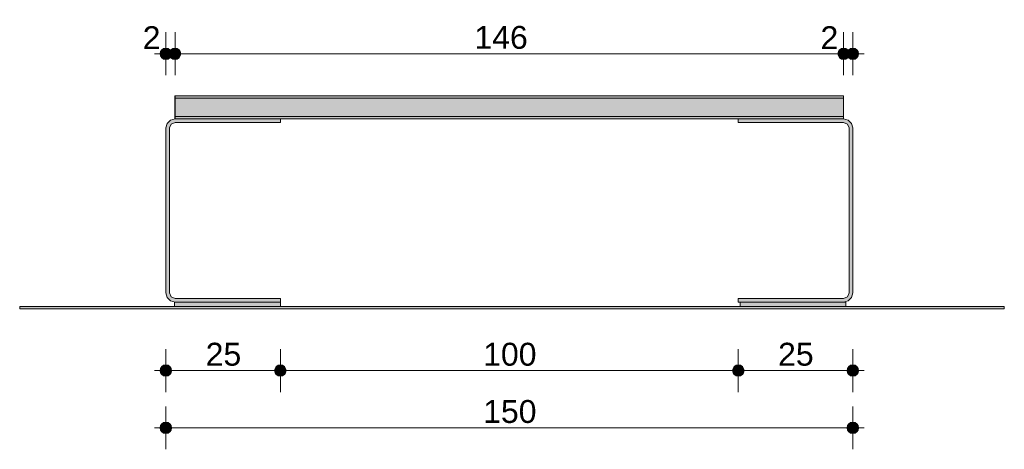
# Model space of a CAD drawing. Header units: millimetres. Extents: x -273377 to 1406710, y -593813 to 246291.
# Tile 2 of 3: x 1394199 to 1396349, y -593813 to -592875. Entities that reach past the tile are written whole.
import ezdxf

# ---------------------------------------------------------------- set-up
doc = ezdxf.new("R2010")
doc.units = ezdxf.units.MM
doc.header["$MEASUREMENT"] = 0
for name, color, linetype in [('Konstrukcja - Belki', 7, 'Continuous'), ('Sytuacja - Teren', 7, 'Continuous'), ('Wymiarowanie - Ogólne', 7, 'Continuous')]:
    doc.layers.add(name, color=color, linetype=linetype)
for name, color, linetype, lineweight in [('Konstrukcja - Belki_Nr_pióra__1', 7, 'Continuous', 13), ('Sytuacja - Teren_Nr_pióra__1', 7, 'Continuous', 13), ('Wymiarowanie - Ogólne_Nr_pióra__46', 5, 'Continuous', 15)]:
    doc.layers.add(name, color=color, linetype=linetype, lineweight=lineweight)
doc.layers.add('Wymiarowanie - Ogólne_Nr_pióra__45', color=7, linetype='Continuous', lineweight=15, true_color=0x40a5ff)
doc.layers.add('Wymiarowanie - Ogólne_Nr_pióra__85', color=7, linetype='Continuous', lineweight=13, true_color=0x80c2ff)
doc.styles.add('STYL_AUTOMATYCZNY_1', font='arial.ttf')
doc.dimstyles.new('STYL_AUTOMATYCZNY__1', dxfattribs={"dimtxt": 50, "dimasz": 47.5, "dimexe": 0.18, "dimexo": 0.0625, "dimgap": 0, "dimtad": 1, "dimtih": 1, "dimtoh": 1, "dimdec": 0, "dimlfac": 0.1, "dimzin": 0, "dimdsep": 46, "dimtxsty": 'STYL_AUTOMATYCZNY_1', "dimblk": 'ARROWHEAD_11', "dimblk1": 'ARROWHEAD_11', "dimblk2": 'ARROWHEAD_11', "dimcen": 0.09, "dimse1": 1, "dimse2": 1, "dimclrd": 256, "dimclre": 256, "dimclrt": 5, "dimazin": 0, "dimtfac": 1, "dimtdec": 4, "dimtmove": 0, "dimatfit": 3, "dimfxl": 1, "dimtolj": 1, "dimtzin": 0, "dimarcsym": 0})

# ---------------------------------------------------------------- blocks, each defined once
blk = doc.blocks.new('ElemPrzekroju_3_2', base_point=(1323875.6, -593491.6))
at = {"layer": 'Konstrukcja - Belki', "linetype": 'Continuous', "lineweight": 0, "true_color": 0x000000}
blk.add_hatch(color=18, dxfattribs=at).paths.add_polyline_path([(1394518.2, -593111.6), (1394518.2, -593471.6), (1394520.9, -593481.6), (1394528.2, -593488.9), (1394538.2, -593491.6), (1394768.2, -593491.6), (1394768.2, -593483.6), (1394538.2, -593483.6), (1394529.7, -593480.1), (1394526.2, -593471.6), (1394526.2, -593111.6), (1394529.7, -593103.1), (1394538.2, -593099.6), (1394768.2, -593099.6), (1394768.2, -593091.6), (1394538.2, -593091.6), (1394528.2, -593094.3), (1394520.9, -593101.6)])
at = {"layer": 'Konstrukcja - Belki_Nr_pióra__1', "color": 7, "linetype": 'Continuous', "lineweight": 13}
for p, q in [((1394520.9, -593101.6), (1394528.2, -593094.3)), ((1394528.2, -593094.3), (1394538.2, -593091.6)), ((1394538.2, -593091.6), (1394768.2, -593091.6)), ((1394768.2, -593091.6), (1394768.2, -593099.6)), ((1394518.2, -593111.6), (1394520.9, -593101.6)), ((1394518.2, -593471.6), (1394518.2, -593111.6)), ((1394529.7, -593103.1), (1394526.2, -593111.6)), ((1394526.2, -593111.6), (1394526.2, -593471.6)), ((1394538.2, -593099.6), (1394529.7, -593103.1)), ((1394768.2, -593099.6), (1394538.2, -593099.6)), ((1394520.9, -593481.6), (1394518.2, -593471.6)), ((1394528.2, -593488.9), (1394520.9, -593481.6)), ((1394526.2, -593471.6), (1394529.7, -593480.1)), ((1394529.7, -593480.1), (1394538.2, -593483.6)), ((1394538.2, -593483.6), (1394768.2, -593483.6)), ((1394768.2, -593483.6), (1394768.2, -593491.6)), ((1394538.2, -593491.6), (1394528.2, -593488.9)), ((1394768.2, -593491.6), (1394768.2, -593491.6))]:
    blk.add_line(p, q, dxfattribs=at)
blk = doc.blocks.new('ElemPrzekroju_4_2', base_point=(1323875.6, -593491.6))
at = {"layer": 'Konstrukcja - Belki', "linetype": 'Continuous', "lineweight": 0, "true_color": 0x000000}
blk.add_hatch(color=18, dxfattribs=at).paths.add_polyline_path([(1396018.2, -593471.6), (1396018.2, -593111.6), (1396015.5, -593101.6), (1396008.2, -593094.3), (1395998.2, -593091.6), (1395768.2, -593091.6), (1395768.2, -593099.6), (1395998.2, -593099.6), (1396006.7, -593103.1), (1396010.2, -593111.6), (1396010.2, -593471.6), (1396006.7, -593480.1), (1395998.2, -593483.6), (1395768.2, -593483.6), (1395768.2, -593491.6), (1395998.2, -593491.6), (1396008.2, -593488.9), (1396015.5, -593481.6)])
at = {"layer": 'Konstrukcja - Belki_Nr_pióra__1', "color": 7, "linetype": 'Continuous', "lineweight": 13}
for p, q in [((1395768.2, -593099.6), (1395768.2, -593091.6)), ((1395768.2, -593091.6), (1395998.2, -593091.6)), ((1395998.2, -593091.6), (1396008.2, -593094.3)), ((1396008.2, -593094.3), (1396015.5, -593101.6)), ((1395998.2, -593099.6), (1395768.2, -593099.6)), ((1396006.7, -593103.1), (1395998.2, -593099.6)), ((1396010.2, -593111.6), (1396006.7, -593103.1)), ((1396010.2, -593471.6), (1396010.2, -593111.6)), ((1396015.5, -593101.6), (1396018.2, -593111.6)), ((1396018.2, -593111.6), (1396018.2, -593471.6)), ((1395768.2, -593491.6), (1395768.2, -593483.6)), ((1395768.2, -593483.6), (1395998.2, -593483.6)), ((1395998.2, -593483.6), (1396006.7, -593480.1)), ((1396006.7, -593480.1), (1396010.2, -593471.6)), ((1396015.5, -593481.6), (1396008.2, -593488.9)), ((1396018.2, -593471.6), (1396015.5, -593481.6)), ((1395772.2, -593491.6), (1395768.2, -593491.6)), ((1396008.2, -593488.9), (1395998.2, -593491.6))]:
    blk.add_line(p, q, dxfattribs=at)
blk = doc.blocks.new('ElemPrzekroju_5_2', base_point=(1323875.6, -593491.6))
at = {"layer": 'Sytuacja - Teren', "linetype": 'Continuous', "lineweight": 0, "true_color": 0x000000}
blk.add_hatch(color=18, dxfattribs=at).paths.add_polyline_path([(1396349, -593501.6), (1394199, -593501.6), (1394199, -593506.6), (1396349, -593506.6)])
at = {"layer": 'Sytuacja - Teren_Nr_pióra__1', "color": 7, "linetype": 'Continuous', "lineweight": 13}
for p, q in [((1394199, -593501.6), (1396349, -593501.6)), ((1394199, -593501.6), (1394199, -593506.6)), ((1394199, -593506.6), (1396349, -593506.6)), ((1396349, -593501.6), (1396349, -593506.6))]:
    blk.add_line(p, q, dxfattribs=at)
blk = doc.blocks.new('ElemPrzekroju_8_2', base_point=(1323875.6, -593491.6))
at = {"layer": 'Konstrukcja - Belki', "linetype": 'Continuous', "lineweight": 0, "true_color": 0x000000}
for points in [[(1394537.6, -593043), (1394538.2, -593043), (1394538.2, -593041.6), (1394537.6, -593041.6)], [(1394537.6, -593046.6), (1394538.2, -593046.6), (1394538.2, -593043), (1394537.6, -593043)], [(1394537.6, -593086.6), (1394538.2, -593086.6), (1394538.2, -593046.6), (1394537.6, -593046.6)], [(1394537.6, -593065.3), (1394537.6, -593086.6), (1394538.2, -593086.6), (1394538.2, -593065.3)], [(1394537.6, -593090.1), (1394538.2, -593090.1), (1394538.2, -593086.6), (1394537.6, -593086.6)], [(1394537.6, -593090.1), (1394538.2, -593090.1), (1394538.2, -593086.6), (1394537.6, -593086.6)], [(1394537.6, -593091.6), (1394538.2, -593091.6), (1394538.2, -593090.1), (1394537.6, -593090.1)], [(1394537.6, -593091.6), (1394538.2, -593091.6), (1394538.2, -593090.1), (1394537.6, -593090.1)]]:
    blk.add_hatch(color=18, dxfattribs=at).paths.add_polyline_path(points)
at = {"layer": 'Konstrukcja - Belki_Nr_pióra__1', "color": 7, "linetype": 'Continuous', "lineweight": 13}
for p, q in [((1394537.6, -593043), (1394537.6, -593041.6)), ((1394538.2, -593041.6), (1394537.6, -593041.6)), ((1394537.6, -593046.6), (1394537.6, -593043)), ((1394537.6, -593086.6), (1394537.6, -593046.6)), ((1394538.2, -593046.6), (1394537.6, -593046.6)), ((1394537.6, -593090.1), (1394537.6, -593086.6)), ((1394538.2, -593086.6), (1394537.6, -593086.6)), ((1394537.6, -593091.6), (1394537.6, -593090.1)), ((1394538.2, -593091.6), (1394537.6, -593091.6))]:
    blk.add_line(p, q, dxfattribs=at)
blk = doc.blocks.new('ElemPrzekroju_9_2', base_point=(1323875.6, -593491.6))
at = {"layer": 'Konstrukcja - Belki', "linetype": 'Continuous', "lineweight": 0, "true_color": 0x000000}
for points in [[(1395998.2, -593043), (1395998.2, -593041.6), (1394538.2, -593041.6), (1394538.2, -593043)], [(1395998.2, -593046.6), (1395998.2, -593043), (1394538.2, -593043), (1394538.2, -593046.6)], [(1395998.2, -593086.6), (1395998.2, -593046.6), (1394538.2, -593046.6), (1394538.2, -593086.6)], [(1395998.2, -593090.1), (1395998.2, -593086.6), (1394538.2, -593086.6), (1394538.2, -593090.1)], [(1395998.2, -593091.6), (1395998.2, -593090.1), (1394538.2, -593090.1), (1394538.2, -593091.6)], [(1395998.2, -593091.6), (1395998.2, -593090.1), (1394538.2, -593090.1), (1394538.2, -593091.6)]]:
    blk.add_hatch(color=18, dxfattribs=at).paths.add_polyline_path(points)
at = {"layer": 'Konstrukcja - Belki_Nr_pióra__1', "color": 7, "linetype": 'Continuous', "lineweight": 13}
for p, q in [((1394538.2, -593043), (1394538.2, -593041.6)), ((1395998.2, -593041.6), (1394538.2, -593041.6)), ((1394538.2, -593046.6), (1394538.2, -593043)), ((1394538.2, -593086.6), (1394538.2, -593046.6)), ((1395998.2, -593046.6), (1394538.2, -593046.6)), ((1395998.2, -593043), (1395998.2, -593041.6)), ((1395998.2, -593046.6), (1395998.2, -593043)), ((1395998.2, -593086.6), (1395998.2, -593046.6)), ((1394538.2, -593090.1), (1394538.2, -593086.6)), ((1395998.2, -593086.6), (1394538.2, -593086.6)), ((1394538.2, -593091.6), (1394538.2, -593090.1)), ((1394538.2, -593091.6), (1394538.2, -593091.6)), ((1395768.2, -593091.6), (1394768.2, -593091.6)), ((1395998.2, -593090.1), (1395998.2, -593086.6)), ((1395998.2, -593091.6), (1395998.2, -593090.1))]:
    blk.add_line(p, q, dxfattribs=at)
blk = doc.blocks.new('ElemPrzekroju_10_2', base_point=(1323875.6, -593491.6))
at = {"layer": 'Sytuacja - Teren', "linetype": 'Continuous', "lineweight": 0, "true_color": 0x000000}
blk.add_hatch(color=18, dxfattribs=at).paths.add_polyline_path([(1394537.2, -593501.6), (1394768.2, -593501.6), (1394768.2, -593491.6), (1394537.2, -593491.6)])
at = {"layer": 'Sytuacja - Teren_Nr_pióra__1', "color": 7, "linetype": 'Continuous', "lineweight": 13}
for p, q in [((1394537.2, -593491.6), (1394768.2, -593491.6)), ((1394537.2, -593501.6), (1394537.2, -593491.6)), ((1394768.2, -593501.6), (1394768.2, -593491.6))]:
    blk.add_line(p, q, dxfattribs=at)
blk = doc.blocks.new('ElemPrzekroju_11_2', base_point=(1323875.6, -593491.6))
at = {"layer": 'Sytuacja - Teren', "linetype": 'Continuous', "lineweight": 0, "true_color": 0x000000}
blk.add_hatch(color=18, dxfattribs=at).paths.add_polyline_path([(1395772.2, -593501.6), (1396003.2, -593501.6), (1396003.2, -593491.6), (1395772.2, -593491.6)])
at = {"layer": 'Sytuacja - Teren_Nr_pióra__1', "color": 7, "linetype": 'Continuous', "lineweight": 13}
for p, q in [((1395772.2, -593491.6), (1396003.2, -593491.6)), ((1395772.2, -593501.6), (1395772.2, -593491.6)), ((1396003.2, -593501.6), (1396003.2, -593491.6))]:
    blk.add_line(p, q, dxfattribs=at)
blk = doc.blocks.new('*D35', base_point=(1323875.6, -593491.6))
at = {"layer": 'Wymiarowanie - Ogólne_Nr_pióra__45', "linetype": 'Continuous', "lineweight": 15, "true_color": 0x40a5ff}
for points in [[(1394505.7, -593641.3), (1394506.6, -593646), (1394509.3, -593650.1), (1394513.4, -593652.8), (1394518.2, -593653.8), (1394523, -593652.8), (1394527, -593650.1), (1394529.7, -593646), (1394530.7, -593641.3), (1394529.7, -593636.5), (1394527, -593632.4), (1394523, -593629.7), (1394518.2, -593628.8), (1394513.4, -593629.7), (1394509.3, -593632.4), (1394506.6, -593636.5)], [(1394755.7, -593641.3), (1394756.7, -593646), (1394759.4, -593650.1), (1394763.4, -593652.8), (1394768.2, -593653.8), (1394773, -593652.8), (1394777, -593650.1), (1394779.7, -593646), (1394780.7, -593641.3), (1394779.7, -593636.5), (1394777, -593632.4), (1394773, -593629.7), (1394768.2, -593628.8), (1394763.4, -593629.7), (1394759.4, -593632.4), (1394756.7, -593636.5)]]:
    blk.add_hatch(color=161, dxfattribs=at).paths.add_polyline_path(points)
at = {"layer": 'Wymiarowanie - Ogólne_Nr_pióra__45', "color": 161, "linetype": 'Continuous', "lineweight": 15, "true_color": 0x40a5ff}
for centre in [(1394518.2, -593641.3), (1394768.2, -593641.3)]:
    blk.add_circle(centre, 12.5, dxfattribs=at)
at = {"layer": 'Wymiarowanie - Ogólne_Nr_pióra__85', "color": 151, "linetype": 'Continuous', "lineweight": 13, "true_color": 0x80c2ff}
for p, q in [((1394518.2, -593628.8), (1394518.2, -593594.4)), ((1394768.2, -593628.8), (1394768.2, -593594.4)), ((1394493.2, -593641.3), (1394505.7, -593641.3)), ((1394518.2, -593688.1), (1394518.2, -593653.8)), ((1394530.7, -593641.3), (1394755.7, -593641.3)), ((1394768.2, -593688.1), (1394768.2, -593653.8))]:
    blk.add_line(p, q, dxfattribs=at)
at = {"layer": 'Wymiarowanie - Ogólne_Nr_pióra__46', "color": 5, "lineweight": 15, "insert": (1394605.1, -593631.3), "char_height": 50, "attachment_point": 7, "style": 'STYL_AUTOMATYCZNY_1'}
blk.add_mtext('\\A1;{\\pql;\\fArial|b0|i0|c238|p0;\\W1.000000;25}', dxfattribs=at)
blk = doc.blocks.new('ARROWHEAD_11')
at = {"color": 0, "linetype": 'Continuous', "lineweight": 0}
blk.add_line((0, 0), (-1, 0), dxfattribs=at)
at = {"color": 0, "linetype": 'Continuous', "lineweight": 0, "const_width": 0.25, "flags": 128}
blk.add_lwpolyline([(-0.125, 0, 1), (0.125, 0, 1)], format="xyb", close=True, dxfattribs=at)
blk = doc.blocks.new('*D36', base_point=(1323875.6, -593491.6))
at = {"layer": 'Wymiarowanie - Ogólne_Nr_pióra__45', "linetype": 'Continuous', "lineweight": 15, "true_color": 0x40a5ff}
for points in [[(1394755.7, -593641.3), (1394756.7, -593646), (1394759.4, -593650.1), (1394763.4, -593652.8), (1394768.2, -593653.8), (1394773, -593652.8), (1394777, -593650.1), (1394779.7, -593646), (1394780.7, -593641.3), (1394779.7, -593636.5), (1394777, -593632.4), (1394773, -593629.7), (1394768.2, -593628.8), (1394763.4, -593629.7), (1394759.4, -593632.4), (1394756.7, -593636.5)], [(1395755.7, -593641.3), (1395756.6, -593646), (1395759.3, -593650.1), (1395763.4, -593652.8), (1395768.2, -593653.8), (1395773, -593652.8), (1395777, -593650.1), (1395779.7, -593646), (1395780.7, -593641.3), (1395779.7, -593636.5), (1395777, -593632.4), (1395773, -593629.7), (1395768.2, -593628.8), (1395763.4, -593629.7), (1395759.3, -593632.4), (1395756.6, -593636.5)]]:
    blk.add_hatch(color=161, dxfattribs=at).paths.add_polyline_path(points)
at = {"layer": 'Wymiarowanie - Ogólne_Nr_pióra__45', "color": 161, "linetype": 'Continuous', "lineweight": 15, "true_color": 0x40a5ff}
for centre in [(1394768.2, -593641.3), (1395768.2, -593641.3)]:
    blk.add_circle(centre, 12.5, dxfattribs=at)
at = {"layer": 'Wymiarowanie - Ogólne_Nr_pióra__85', "color": 151, "linetype": 'Continuous', "lineweight": 13, "true_color": 0x80c2ff}
for p, q in [((1394768.2, -593628.8), (1394768.2, -593594.4)), ((1395768.2, -593628.8), (1395768.2, -593594.4)), ((1394768.2, -593688.1), (1394768.2, -593653.8)), ((1394780.7, -593641.3), (1395755.7, -593641.3)), ((1395768.2, -593688.1), (1395768.2, -593653.8))]:
    blk.add_line(p, q, dxfattribs=at)
at = {"layer": 'Wymiarowanie - Ogólne_Nr_pióra__46', "color": 5, "lineweight": 15, "insert": (1395211, -593631.3), "char_height": 50, "attachment_point": 7, "style": 'STYL_AUTOMATYCZNY_1'}
blk.add_mtext('\\A1;{\\pql;\\fArial|b0|i0|c238|p0;\\W1.000000;100}', dxfattribs=at)
blk = doc.blocks.new('*D37', base_point=(1323875.6, -593491.6))
at = {"layer": 'Wymiarowanie - Ogólne_Nr_pióra__45', "linetype": 'Continuous', "lineweight": 15, "true_color": 0x40a5ff}
for points in [[(1395755.7, -593641.3), (1395756.6, -593646), (1395759.3, -593650.1), (1395763.4, -593652.8), (1395768.2, -593653.8), (1395773, -593652.8), (1395777, -593650.1), (1395779.7, -593646), (1395780.7, -593641.3), (1395779.7, -593636.5), (1395777, -593632.4), (1395773, -593629.7), (1395768.2, -593628.8), (1395763.4, -593629.7), (1395759.3, -593632.4), (1395756.6, -593636.5)], [(1396005.7, -593641.3), (1396006.6, -593646), (1396009.3, -593650.1), (1396013.4, -593652.8), (1396018.2, -593653.8), (1396023, -593652.8), (1396027, -593650.1), (1396029.7, -593646), (1396030.7, -593641.3), (1396029.7, -593636.5), (1396027, -593632.4), (1396023, -593629.7), (1396018.2, -593628.8), (1396013.4, -593629.7), (1396009.3, -593632.4), (1396006.6, -593636.5)]]:
    blk.add_hatch(color=161, dxfattribs=at).paths.add_polyline_path(points)
at = {"layer": 'Wymiarowanie - Ogólne_Nr_pióra__45', "color": 161, "linetype": 'Continuous', "lineweight": 15, "true_color": 0x40a5ff}
for centre in [(1395768.2, -593641.3), (1396018.2, -593641.3)]:
    blk.add_circle(centre, 12.5, dxfattribs=at)
at = {"layer": 'Wymiarowanie - Ogólne_Nr_pióra__85', "color": 151, "linetype": 'Continuous', "lineweight": 13, "true_color": 0x80c2ff}
for p, q in [((1395768.2, -593628.8), (1395768.2, -593594.4)), ((1396018.2, -593628.8), (1396018.2, -593594.4)), ((1395768.2, -593688.1), (1395768.2, -593653.8)), ((1395780.7, -593641.3), (1396005.7, -593641.3)), ((1396018.2, -593688.1), (1396018.2, -593653.8)), ((1396030.7, -593641.3), (1396043.2, -593641.3))]:
    blk.add_line(p, q, dxfattribs=at)
at = {"layer": 'Wymiarowanie - Ogólne_Nr_pióra__46', "color": 5, "lineweight": 15, "insert": (1395855, -593631.3), "char_height": 50, "attachment_point": 7, "style": 'STYL_AUTOMATYCZNY_1'}
blk.add_mtext('\\A1;{\\pql;\\fArial|b0|i0|c238|p0;\\W1.000000;25}', dxfattribs=at)
blk = doc.blocks.new('*D38', base_point=(1323875.6, -593491.6))
at = {"layer": 'Wymiarowanie - Ogólne_Nr_pióra__45', "linetype": 'Continuous', "lineweight": 15, "true_color": 0x40a5ff}
for points in [[(1394505.7, -593766.3), (1394506.6, -593771), (1394509.3, -593775.1), (1394513.4, -593777.8), (1394518.2, -593778.8), (1394523, -593777.8), (1394527, -593775.1), (1394529.7, -593771), (1394530.7, -593766.3), (1394529.7, -593761.5), (1394527, -593757.4), (1394523, -593754.7), (1394518.2, -593753.8), (1394513.4, -593754.7), (1394509.3, -593757.4), (1394506.6, -593761.5)], [(1396005.7, -593766.3), (1396006.6, -593771), (1396009.3, -593775.1), (1396013.4, -593777.8), (1396018.2, -593778.8), (1396023, -593777.8), (1396027, -593775.1), (1396029.7, -593771), (1396030.7, -593766.3), (1396029.7, -593761.5), (1396027, -593757.4), (1396023, -593754.7), (1396018.2, -593753.8), (1396013.4, -593754.7), (1396009.3, -593757.4), (1396006.6, -593761.5)]]:
    blk.add_hatch(color=161, dxfattribs=at).paths.add_polyline_path(points)
at = {"layer": 'Wymiarowanie - Ogólne_Nr_pióra__45', "color": 161, "linetype": 'Continuous', "lineweight": 15, "true_color": 0x40a5ff}
for centre in [(1394518.2, -593766.3), (1396018.2, -593766.3)]:
    blk.add_circle(centre, 12.5, dxfattribs=at)
at = {"layer": 'Wymiarowanie - Ogólne_Nr_pióra__85', "color": 151, "linetype": 'Continuous', "lineweight": 13, "true_color": 0x80c2ff}
for p, q in [((1394518.2, -593753.8), (1394518.2, -593719.4)), ((1396018.2, -593753.8), (1396018.2, -593719.4)), ((1394493.2, -593766.3), (1394505.7, -593766.3)), ((1394518.2, -593813.1), (1394518.2, -593778.8)), ((1394530.7, -593766.3), (1396005.7, -593766.3)), ((1396018.2, -593813.1), (1396018.2, -593778.8)), ((1396030.7, -593766.3), (1396043.2, -593766.3))]:
    blk.add_line(p, q, dxfattribs=at)
at = {"layer": 'Wymiarowanie - Ogólne_Nr_pióra__46', "color": 5, "lineweight": 15, "insert": (1395211, -593756.3), "char_height": 50, "attachment_point": 7, "style": 'STYL_AUTOMATYCZNY_1'}
blk.add_mtext('\\A1;{\\pql;\\fArial|b0|i0|c238|p0;\\W1.000000;150}', dxfattribs=at)
blk = doc.blocks.new('*D39', base_point=(1323875.6, -593491.6))
at = {"layer": 'Wymiarowanie - Ogólne_Nr_pióra__45', "linetype": 'Continuous', "lineweight": 15, "true_color": 0x40a5ff}
for points in [[(1394505.7, -592949.6), (1394506.7, -592954.4), (1394509.4, -592958.4), (1394513.4, -592961.1), (1394518.2, -592962.1), (1394523, -592961.1), (1394527, -592958.4), (1394529.7, -592954.4), (1394530.7, -592949.6), (1394529.7, -592944.8), (1394527, -592940.7), (1394523, -592938), (1394518.2, -592937.1), (1394513.4, -592938), (1394509.4, -592940.7), (1394506.7, -592944.8)], [(1394525.7, -592949.6), (1394526.6, -592954.4), (1394529.3, -592958.4), (1394533.4, -592961.1), (1394538.2, -592962.1), (1394543, -592961.1), (1394547, -592958.4), (1394549.7, -592954.4), (1394550.7, -592949.6), (1394549.7, -592944.8), (1394547, -592940.7), (1394543, -592938), (1394538.2, -592937.1), (1394533.4, -592938), (1394529.3, -592940.7), (1394526.6, -592944.8)]]:
    blk.add_hatch(color=161, dxfattribs=at).paths.add_polyline_path(points)
at = {"layer": 'Wymiarowanie - Ogólne_Nr_pióra__45', "color": 161, "linetype": 'Continuous', "lineweight": 15, "true_color": 0x40a5ff}
for centre in [(1394518.2, -592949.6), (1394538.2, -592949.6)]:
    blk.add_circle(centre, 12.5, dxfattribs=at)
at = {"layer": 'Wymiarowanie - Ogólne_Nr_pióra__85', "color": 151, "linetype": 'Continuous', "lineweight": 13, "true_color": 0x80c2ff}
for p, q in [((1394518.2, -592937.1), (1394518.2, -592902.7)), ((1394538.2, -592937.1), (1394538.2, -592902.7)), ((1394493.2, -592949.6), (1394505.7, -592949.6)), ((1394518.2, -592949.6), (1394525.7, -592949.6)), ((1394518.2, -592996.4), (1394518.2, -592962.1)), ((1394538.2, -592996.4), (1394538.2, -592962.1))]:
    blk.add_line(p, q, dxfattribs=at)
at = {"layer": 'Wymiarowanie - Ogólne_Nr_pióra__46', "color": 5, "lineweight": 15, "insert": (1394467.6, -592939.6), "char_height": 50, "attachment_point": 7, "style": 'STYL_AUTOMATYCZNY_1'}
blk.add_mtext('\\A1;{\\pql;\\fArial|b0|i0|c238|p0;\\W1.000000;2}', dxfattribs=at)
blk = doc.blocks.new('*D40', base_point=(1323875.6, -593491.6))
at = {"layer": 'Wymiarowanie - Ogólne_Nr_pióra__45', "linetype": 'Continuous', "lineweight": 15, "true_color": 0x40a5ff}
for points in [[(1394525.7, -592949.6), (1394526.6, -592954.4), (1394529.3, -592958.4), (1394533.4, -592961.1), (1394538.2, -592962.1), (1394543, -592961.1), (1394547, -592958.4), (1394549.7, -592954.4), (1394550.7, -592949.6), (1394549.7, -592944.8), (1394547, -592940.7), (1394543, -592938), (1394538.2, -592937.1), (1394533.4, -592938), (1394529.3, -592940.7), (1394526.6, -592944.8)], [(1395985.7, -592949.6), (1395986.6, -592954.4), (1395989.3, -592958.4), (1395993.4, -592961.1), (1395998.2, -592962.1), (1396003, -592961.1), (1396007, -592958.4), (1396009.7, -592954.4), (1396010.7, -592949.6), (1396009.7, -592944.8), (1396007, -592940.7), (1396003, -592938), (1395998.2, -592937.1), (1395993.4, -592938), (1395989.3, -592940.7), (1395986.6, -592944.8)]]:
    blk.add_hatch(color=161, dxfattribs=at).paths.add_polyline_path(points)
at = {"layer": 'Wymiarowanie - Ogólne_Nr_pióra__45', "color": 161, "linetype": 'Continuous', "lineweight": 15, "true_color": 0x40a5ff}
for centre in [(1394538.2, -592949.6), (1395998.2, -592949.6)]:
    blk.add_circle(centre, 12.5, dxfattribs=at)
at = {"layer": 'Wymiarowanie - Ogólne_Nr_pióra__85', "color": 151, "linetype": 'Continuous', "lineweight": 13, "true_color": 0x80c2ff}
for p, q in [((1394538.2, -592937.1), (1394538.2, -592902.7)), ((1395998.2, -592937.1), (1395998.2, -592902.7)), ((1394538.2, -592996.4), (1394538.2, -592962.1)), ((1394550.7, -592949.6), (1395985.7, -592949.6)), ((1395998.2, -592996.4), (1395998.2, -592962.1))]:
    blk.add_line(p, q, dxfattribs=at)
at = {"layer": 'Wymiarowanie - Ogólne_Nr_pióra__46', "color": 5, "lineweight": 15, "char_height": 50, "attachment_point": 7, "style": 'STYL_AUTOMATYCZNY_1'}
for s, insert in [('\\A1;{\\pql;\\fArial|b0|i0|c238|p0;\\W1.000000;146}', (1395191.9, -592939.6)), ('\\A1;{\\pql;\\fArial|b0|i0|c238|p0;\\W1.000000;2}', (1395947.6, -592939.6))]:
    blk.add_mtext(s, dxfattribs=dict(at, insert=insert))
blk = doc.blocks.new('*D41', base_point=(1323875.6, -593491.6))
at = {"layer": 'Wymiarowanie - Ogólne_Nr_pióra__45', "linetype": 'Continuous', "lineweight": 15, "true_color": 0x40a5ff}
for points in [[(1395985.7, -592949.6), (1395986.6, -592954.4), (1395989.3, -592958.4), (1395993.4, -592961.1), (1395998.2, -592962.1), (1396003, -592961.1), (1396007, -592958.4), (1396009.7, -592954.4), (1396010.7, -592949.6), (1396009.7, -592944.8), (1396007, -592940.7), (1396003, -592938), (1395998.2, -592937.1), (1395993.4, -592938), (1395989.3, -592940.7), (1395986.6, -592944.8)], [(1396005.7, -592949.6), (1396006.6, -592954.4), (1396009.3, -592958.4), (1396013.4, -592961.1), (1396018.2, -592962.1), (1396023, -592961.1), (1396027, -592958.4), (1396029.7, -592954.4), (1396030.7, -592949.6), (1396029.7, -592944.8), (1396027, -592940.7), (1396023, -592938), (1396018.2, -592937.1), (1396013.4, -592938), (1396009.3, -592940.7), (1396006.6, -592944.8)]]:
    blk.add_hatch(color=161, dxfattribs=at).paths.add_polyline_path(points)
at = {"layer": 'Wymiarowanie - Ogólne_Nr_pióra__45', "color": 161, "linetype": 'Continuous', "lineweight": 15, "true_color": 0x40a5ff}
for centre in [(1395998.2, -592949.6), (1396018.2, -592949.6)]:
    blk.add_circle(centre, 12.5, dxfattribs=at)
at = {"layer": 'Wymiarowanie - Ogólne_Nr_pióra__85', "color": 151, "linetype": 'Continuous', "lineweight": 13, "true_color": 0x80c2ff}
for p, q in [((1395998.2, -592937.1), (1395998.2, -592902.7)), ((1396018.2, -592937.1), (1396018.2, -592902.7)), ((1395998.2, -592949.6), (1396018.2, -592949.6)), ((1395998.2, -592996.4), (1395998.2, -592962.1)), ((1396018.2, -592996.4), (1396018.2, -592962.1)), ((1396030.7, -592949.6), (1396043.2, -592949.6))]:
    blk.add_line(p, q, dxfattribs=at)

msp = doc.modelspace()

# ---------------------------------------------------------------- block references
at = {"layer": 'Konstrukcja - Belki', "lineweight": 0}
for name in ['ElemPrzekroju_8_2', 'ElemPrzekroju_9_2', 'ElemPrzekroju_3_2', 'ElemPrzekroju_4_2']:
    msp.add_blockref(name, (1323875.6, -593491.6), dxfattribs=at)
at = {"layer": 'Sytuacja - Teren', "lineweight": 0}
for name in ['ElemPrzekroju_5_2', 'ElemPrzekroju_10_2', 'ElemPrzekroju_11_2']:
    msp.add_blockref(name, (1323875.6, -593491.6), dxfattribs=at)

# ---------------------------------------------------------------- dimensions: what is measured, and where the dimension line sits
at = {"layer": 'Wymiarowanie - Ogólne', "color": 151, "linetype": 'Continuous', "lineweight": 13, "true_color": 0x80c2ff}
for base, p1, p2, picture, middle in [((1394538.2, -592949.6), (1394518.2, -593111.6), (1394538.2, -593041.6), '*D39', (1394486.6, -592914.6)), ((1395998.2, -592949.6), (1394538.2, -593041.6), (1395998.2, -593041.6), '*D40', (1395249, -592914.6)), ((1396018.2, -592949.6), (1395998.2, -593041.6), (1396018.2, -593111.6), '*D41', (1395966.6, -592914.6)), ((1394768.2, -593641.3), (1394518.2, -593478.6), (1394768.2, -593491.6), '*D35', (1394643.1, -593606.3)), ((1396018.2, -593641.3), (1395768.2, -593491.6), (1396018.2, -593478.6), '*D37', (1395893.1, -593606.3)), ((1395768.2, -593641.3), (1394768.2, -593491.6), (1395768.2, -593491.6), '*D36', (1395268.1, -593606.3)), ((1396018.2, -593766.3), (1394518.2, -593603.6), (1396018.2, -593603.6), '*D38', (1395268.1, -593731.3))]:
    dim = msp.add_linear_dim(base=base, p1=p1, p2=p2, dimstyle='STYL_AUTOMATYCZNY__1', dxfattribs=at)
    dim.commit()
    dim.dimension.update_dxf_attribs({"geometry": picture, "text_midpoint": middle, "dimtype": 160})

doc.saveas('drawing.dxf')
